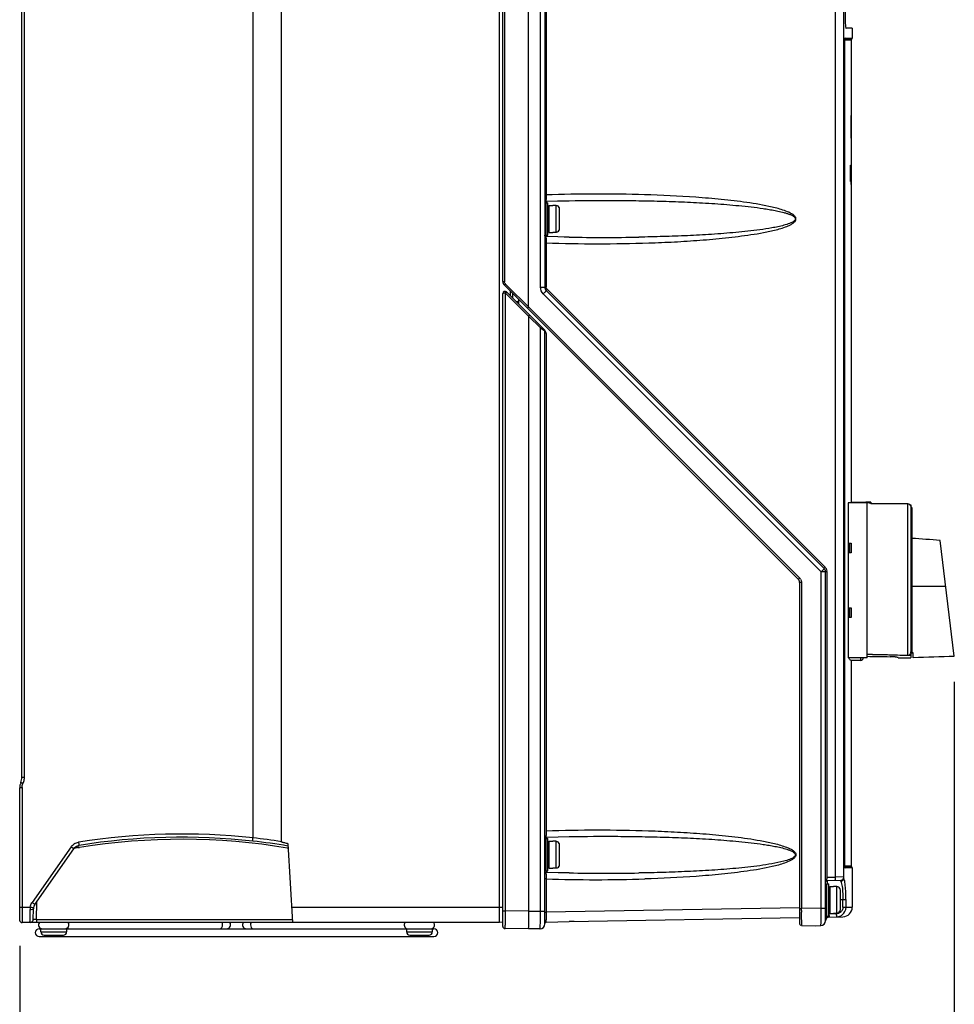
# Model space of a CAD drawing. Header units: inches. Extents: x 0 to 117, y 0 to 83.
# Tile 17 of 64: x 48 to 59, y 33 to 45. Entities that reach past the tile are written whole.
import ezdxf

# ---------------------------------------------------------------- set-up
doc = ezdxf.new("R2010")
doc.units = ezdxf.units.IN
doc.header["$LTSCALE"] = 6.431102
doc.header["$MEASUREMENT"] = 0
doc.layers.get('0').update_dxf_attribs({"linetype": 'CONTINUOUS'})
doc.styles.get("Standard").update_dxf_attribs({"font": 'txt', "width": 0.8})
doc.dimstyles.new('DIMSTYLE_1', dxfattribs={"dimtxt": 0.78125, "dimasz": 0.7, "dimexe": 0.18, "dimexo": 0.0625, "dimgap": 0.09, "dimtad": 1, "dimdec": 0, "dimzin": 4, "dimdsep": 46, "dimtxsty": 'STANDARD', "dimblk": '_FILLED', "dimblk1": '_FILLED', "dimblk2": '_FILLED', "dimcen": 0.09, "dimadec": 0, "dimazin": 0, "dimtfac": 1, "dimtdec": 0, "dimtofl": 0, "dimtmove": 0, "dimatfit": 3, "dimldrblk": '_FILLED', "dimfxl": 1, "dimtolj": 1, "dimtzin": 4, "dimarcsym": 0})

# ---------------------------------------------------------------- blocks, each defined once
blk = doc.blocks.new('_FILLED')
at = {"color": 0, "linetype": 'BYBLOCK'}
blk.add_solid([(0, 0), (-1, 0.143), (-1, -0.143)], dxfattribs=at)
blk = doc.blocks.new('*D4')
at = {"color": 7, "linetype": 'CONTINUOUS'}
for p, q in [((59.001, 37.114), (59.001, 27.068)), ((47.599, 33.893), (47.599, 27.068)), ((47.599, 27.318), (53.3, 27.318)), ((59.001, 27.318), (53.3, 27.318))]:
    blk.add_line(p, q, dxfattribs=at)
at = {"color": 7, "linetype": 'CONTINUOUS', "xscale": 0.7, "yscale": 0.7, "zscale": 0.7, "rotation": 180}
blk.add_blockref('_FILLED', (47.599, 27.318), dxfattribs=at)
at = {"color": 7, "linetype": 'CONTINUOUS', "xscale": 0.7, "yscale": 0.7, "zscale": 0.7}
blk.add_blockref('_FILLED', (59.001, 27.318), dxfattribs=at)
at = {"color": 7, "linetype": 'CONTINUOUS', "insert": (53.3, 28.294), "char_height": 0.7812, "width": 1.875, "attachment_point": 2, "line_spacing_factor": 0.9}
blk.add_mtext('290', dxfattribs=at)

msp = doc.modelspace()

# ---------------------------------------------------------------- linework, layer by layer
at = {"color": 7, "linetype": 'CONTINUOUS'}
for p, q in [((54.004, 52.957), (54.004, 41.928)), ((53.807, 41.684), (53.807, 52.811)), ((53.953, 41.928), (53.953, 52.8)), ((53.454, 34.365), (53.454, 52.68)), ((53.493, 41.995), (53.493, 52.612)), ((53.512, 52.612), (53.512, 41.995)), ((57.551, 34.729), (57.551, 52.494)), ((57.654, 34.721), (57.654, 52.494)), ((54.022, 51.718), (54.022, 43.052)), ((50.445, 51.333), (50.445, 35.208)), ((50.791, 35.162), (50.791, 51.398)), ((47.626, 35.948), (47.626, 50.988)), ((47.655, 50.988), (47.655, 35.948)), ((57.671, 50.255), (57.671, 45.175)), ((57.756, 45.086), (57.682, 45.084)), ((57.756, 45.086), (57.756, 44.965)), ((57.744, 44.941), (57.665, 44.941)), ((57.75, 44.953), (57.667, 44.953)), ((57.669, 44.965), (57.756, 44.965)), ((57.744, 44.941), (57.744, 44.019)), ((57.746, 44.019), (57.741, 44.019)), ((57.746, 43.743), (57.746, 44.019)), ((57.746, 43.743), (57.743, 43.743)), ((57.744, 43.743), (57.744, 43.415)), ((57.746, 43.412), (57.736, 43.412)), ((57.746, 43.415), (57.74, 43.415)), ((57.746, 43.415), (57.746, 43.415)), ((57.746, 43.216), (57.746, 43.412)), ((57.746, 43.216), (57.734, 43.216)), ((57.746, 43.212), (57.74, 43.212)), ((57.741, 43.193), (57.741, 43.189)), ((57.746, 43.177), (57.741, 43.177)), ((57.744, 43.177), (57.744, 39.303)), ((57.746, 43.177), (57.746, 43.212)), ((54.016, 42.956), (54.044, 42.956)), ((54.016, 42.956), (54.016, 42.562)), ((54.023, 42.977), (54.022, 42.994)), ((54.023, 42.974), (54.161, 42.978)), ((54.024, 42.974), (54.024, 42.956)), ((54.044, 42.562), (54.044, 42.956)), ((54.055, 42.924), (54.103, 42.924)), ((54.055, 42.924), (54.055, 42.594)), ((54.103, 42.923), (54.103, 42.924)), ((54.142, 42.923), (54.103, 42.923)), ((54.142, 42.595), (54.142, 42.923)), ((54.161, 42.978), (54.301, 42.981)), ((54.181, 42.883), (54.181, 42.634)), ((54.301, 42.981), (54.303, 42.981)), ((54.016, 42.562), (54.044, 42.562)), ((54.162, 42.54), (54.023, 42.544)), ((54.024, 42.562), (54.024, 42.544)), ((54.055, 42.594), (54.103, 42.594)), ((54.142, 42.595), (54.103, 42.595)), ((54.103, 42.594), (54.103, 42.595)), ((54.022, 42.466), (54.022, 41.928)), ((53.493, 41.995), (53.512, 41.995)), ((57.097, 38.365), (53.51, 41.953)), ((53.833, 41.658), (53.523, 41.967)), ((53.953, 41.928), (54.004, 41.928)), ((53.493, 34.13), (53.493, 41.848)), ((53.52, 41.856), (53.52, 34.319)), ((53.525, 41.853), (53.807, 41.571)), ((53.54, 41.867), (54.002, 41.404)), ((53.585, 41.822), (53.585, 41.878)), ((53.611, 41.852), (53.611, 41.796)), ((53.987, 41.845), (57.378, 38.454)), ((54.022, 41.886), (57.412, 38.496)), ((57.424, 38.51), (54.033, 41.9)), ((53.657, 41.75), (53.67, 41.75)), ((53.689, 41.718), (53.689, 41.77)), ((53.807, 41.574), (53.953, 41.429)), ((53.807, 41.571), (53.807, 34.314)), ((57.114, 38.379), (53.833, 41.658)), ((53.953, 34.316), (53.953, 41.429)), ((53.953, 41.429), (53.967, 41.419)), ((53.967, 41.419), (54.004, 41.395)), ((54.004, 34.159), (54.004, 41.394)), ((54.01, 41.384), (54.011, 41.381)), ((54.011, 41.381), (54.016, 41.371)), ((54.016, 41.371), (54.022, 41.36)), ((54.022, 41.36), (54.022, 35.296)), ((57.937, 39.295), (57.704, 39.295)), ((57.704, 39.295), (57.704, 37.406)), ((57.744, 39.303), (57.937, 39.303)), ((57.744, 39.303), (57.744, 39.296)), ((57.92, 39.302), (57.891, 39.3)), ((57.935, 39.302), (57.92, 39.302)), ((57.937, 37.406), (57.937, 39.295)), ((57.965, 39.303), (57.965, 39.295)), ((57.984, 39.303), (57.968, 39.303)), ((57.984, 39.303), (57.984, 39.282)), ((58.433, 39.282), (57.984, 39.282)), ((58.433, 37.438), (58.433, 39.282)), ((58.459, 39.272), (58.469, 39.272)), ((58.469, 39.272), (58.469, 39.258)), ((58.472, 39.256), (58.472, 37.406)), ((58.484, 39.24), (58.472, 39.24)), ((58.484, 39.24), (58.484, 37.467)), ((57.704, 38.803), (57.744, 38.803)), ((57.724, 38.803), (57.724, 38.685)), ((57.744, 38.803), (57.744, 38.685)), ((59.001, 37.426), (58.827, 38.838)), ((57.744, 38.685), (57.704, 38.685)), ((57.447, 38.454), (57.378, 38.454)), ((57.378, 34.351), (57.378, 38.454)), ((57.43, 34.199), (57.43, 38.454)), ((57.447, 38.454), (57.447, 34.729)), ((57.137, 38.324), (57.115, 38.324)), ((57.115, 34.161), (57.115, 38.324)), ((57.137, 38.324), (57.137, 34.347)), ((58.484, 38.279), (58.896, 38.28)), ((57.704, 38.016), (57.744, 38.016)), ((57.724, 38.016), (57.724, 37.898)), ((57.744, 38.016), (57.744, 37.898)), ((57.744, 37.898), (57.704, 37.898)), ((57.937, 37.406), (57.704, 37.406)), ((57.858, 37.374), (57.733, 37.374)), ((57.744, 37.374), (57.744, 34.868)), ((57.858, 37.406), (57.858, 37.374)), ((58.315, 37.406), (58.472, 37.406)), ((58.5, 37.461), (58.472, 37.461)), ((58.5, 37.467), (58.484, 37.467)), ((58.5, 37.406), (58.5, 37.467)), ((59.001, 37.423), (58.5, 37.406)), ((58.986, 37.423), (58.987, 37.426)), ((47.626, 35.948), (47.655, 35.948)), ((47.628, 35.819), (47.599, 35.819)), ((47.599, 34.206), (47.599, 35.819)), ((47.628, 35.819), (47.628, 34.365)), ((54.016, 35.2), (54.044, 35.2)), ((54.016, 35.2), (54.016, 34.806)), ((54.023, 35.221), (54.022, 35.238)), ((54.023, 35.218), (54.17, 35.222)), ((54.024, 35.218), (54.024, 35.2)), ((54.044, 34.806), (54.044, 35.2)), ((54.17, 35.222), (54.301, 35.225)), ((54.301, 35.225), (54.303, 35.225)), ((48.225, 35.099), (47.75, 34.421)), ((47.783, 34.398), (48.258, 35.076)), ((48.309, 35.112), (48.309, 35.112)), ((48.313, 35.09), (48.327, 35.092)), ((48.322, 35.115), (48.323, 35.117)), ((50.867, 35.084), (50.878, 35.082)), ((50.87, 35.11), (50.876, 35.109)), ((50.933, 34.176), (50.875, 35.136)), ((54.055, 35.168), (54.103, 35.168)), ((54.055, 35.168), (54.055, 34.838)), ((54.103, 35.167), (54.103, 35.168)), ((54.142, 35.167), (54.103, 35.167)), ((54.142, 34.839), (54.142, 35.167)), ((54.181, 35.127), (54.181, 34.879)), ((54.055, 34.838), (54.103, 34.838)), ((54.142, 34.839), (54.103, 34.839)), ((54.103, 34.838), (54.103, 34.839)), ((57.665, 34.868), (57.744, 34.868)), ((57.666, 34.856), (57.75, 34.856)), ((57.667, 34.85), (57.667, 34.851)), ((57.668, 34.844), (57.669, 34.843)), ((57.756, 34.843), (57.669, 34.843)), ((57.756, 34.843), (57.756, 34.364)), ((54.022, 34.71), (54.004, 34.71)), ((54.016, 34.806), (54.044, 34.806)), ((54.022, 34.71), (54.022, 34.301)), ((54.169, 34.784), (54.023, 34.788)), ((54.024, 34.806), (54.024, 34.788)), ((57.447, 34.729), (57.551, 34.729)), ((57.654, 34.732), (57.551, 34.73)), ((57.441, 34.649), (57.469, 34.649)), ((57.441, 34.649), (57.441, 34.255)), ((57.449, 34.689), (57.616, 34.693)), ((57.449, 34.689), (57.449, 34.649)), ((57.469, 34.255), (57.469, 34.649)), ((57.481, 34.617), (57.528, 34.617)), ((57.481, 34.617), (57.481, 34.287)), ((57.528, 34.616), (57.528, 34.617)), ((57.567, 34.616), (57.528, 34.616)), ((57.567, 34.288), (57.567, 34.616)), ((57.616, 34.682), (57.616, 34.693)), ((57.607, 34.576), (57.607, 34.327)), ((47.599, 34.365), (47.727, 34.365)), ((47.804, 34.215), (47.806, 34.43)), ((50.922, 34.365), (53.493, 34.365)), ((57.114, 34.355), (54.022, 34.301)), ((57.378, 34.351), (57.137, 34.347)), ((57.378, 34.351), (57.43, 34.351)), ((57.68, 34.452), (57.607, 34.452)), ((57.641, 34.363), (57.641, 34.452)), ((57.641, 34.363), (57.68, 34.363)), ((57.68, 34.364), (57.68, 34.452)), ((57.68, 34.364), (57.756, 34.364)), ((47.764, 34.215), (47.766, 34.342)), ((53.493, 34.319), (53.52, 34.319)), ((53.807, 34.314), (53.52, 34.319)), ((53.807, 34.314), (53.953, 34.316)), ((53.953, 34.316), (54.004, 34.316)), ((54.004, 34.301), (54.022, 34.301)), ((54.304, 34.188), (57.114, 34.237)), ((57.115, 34.347), (57.137, 34.347)), ((57.137, 34.325), (57.137, 34.303)), ((57.441, 34.255), (57.469, 34.255)), ((57.472, 34.283), (57.563, 34.285)), ((57.472, 34.244), (57.64, 34.247)), ((57.481, 34.286), (57.528, 34.286)), ((57.567, 34.288), (57.528, 34.288)), ((57.528, 34.286), (57.528, 34.288)), ((53.453, 34.176), (47.628, 34.176)), ((47.804, 34.215), (50.931, 34.215)), ((47.804, 34.215), (47.804, 34.176)), ((53.493, 34.181), (53.453, 34.176)), ((54.024, 34.183), (54.303, 34.188)), ((54.32, 34.189), (54.303, 34.188)), ((54.365, 34.189), (54.32, 34.189)), ((57.135, 34.141), (57.311, 34.138)), ((57.136, 34.211), (57.136, 34.184)), ((57.311, 34.138), (57.371, 34.139)), ((47.837, 34.101), (52.652, 34.101)), ((47.837, 34.006), (52.652, 34.006)), ((47.857, 34.062), (47.857, 34.101)), ((47.857, 34.062), (48.172, 34.062)), ((47.896, 34.022), (48.132, 34.022)), ((48.172, 34.062), (48.172, 34.101)), ((52.317, 34.101), (52.317, 34.062)), ((52.317, 34.062), (52.632, 34.062)), ((52.357, 34.022), (52.593, 34.022)), ((52.632, 34.101), (52.632, 34.062)), ((53.807, 34.098), (53.52, 34.103)), ((53.946, 34.1), (53.807, 34.098))]:
    msp.add_line(p, q, dxfattribs=at)
for points in [[(57.665, 34.872), (57.665, 44.938), (57.665, 44.941), (57.665, 44.944), (57.665, 44.947), (57.666, 44.95), (57.666, 44.952), (57.666, 44.954), (57.666, 44.955), (57.666, 44.957), (57.667, 44.958), (57.667, 44.958)], [(54.009, 42.967), (54.012, 42.97), (54.015, 42.972), (54.019, 42.973), (54.022, 42.974), (54.023, 42.974)], [(54.023, 42.544), (54.022, 42.544), (54.019, 42.545), (54.015, 42.546), (54.012, 42.548), (54.009, 42.551), (54.007, 42.553), (54.006, 42.557), (54.005, 42.56), (54.005, 42.561)], [(54.303, 42.537), (54.243, 42.538), (54.162, 42.54)], [(53.52, 41.856), (53.52, 41.856), (53.521, 41.856), (53.522, 41.855), (53.522, 41.855), (53.523, 41.855), (53.524, 41.855), (53.524, 41.854), (53.525, 41.854), (53.525, 41.853)], [(54.009, 35.211), (54.012, 35.214), (54.015, 35.216), (54.019, 35.217), (54.022, 35.218), (54.023, 35.218)], [(48.257, 35.074), (48.258, 35.076), (48.261, 35.08), (48.265, 35.084)], [(48.265, 35.084), (48.268, 35.088), (48.272, 35.091), (48.276, 35.094), (48.28, 35.097)], [(48.28, 35.097), (48.284, 35.1), (48.287, 35.102), (48.291, 35.105), (48.295, 35.106), (48.299, 35.108), (48.302, 35.109), (48.304, 35.11), (48.306, 35.111), (48.308, 35.111), (48.309, 35.112)], [(57.665, 34.867), (57.665, 34.87), (57.665, 34.872)], [(57.667, 34.85), (57.667, 34.851), (57.666, 34.852), (57.666, 34.854), (57.666, 34.855), (57.666, 34.857), (57.666, 34.859), (57.666, 34.862), (57.665, 34.864), (57.665, 34.867)], [(54.023, 34.788), (54.022, 34.788), (54.019, 34.789), (54.015, 34.79), (54.012, 34.792), (54.009, 34.795), (54.007, 34.798), (54.006, 34.801), (54.005, 34.804), (54.005, 34.805)], [(54.303, 34.781), (54.255, 34.782), (54.169, 34.784)]]:
    msp.add_lwpolyline(points, dxfattribs=at)
for centre, radius, start, end in [((57.874, 44.937), 0.208, 178.6393, 180.0484), ((57.76, 44.941), 0.0157, 128.6822, 180), ((57.741, 44.965), 0.0157, 308.6822, 360), ((56.132, 43.033), 2.11, 179.4777, 180.6115), ((54.645, 24.276), 18.786, 88.2409, 91.9012), ((54.995, 43.02), 0.973, 180.5619, 181.5499), ((54.142, 42.884), 0.0388, 19.9925, 60.0464), ((54.987, 42.498), 0.966, 178.4426, 179.4327), ((54.142, 42.634), 0.0389, 299.9678, 340.0067), ((54.747, 67.712), 25.179, 268.989, 270.9235), ((56.15, 42.485), 2.129, 179.3903, 180.5179), ((53.552, 41.995), 0.0591, 180, 225), ((53.551, 41.995), 0.0392, 180.0063, 185.0863), ((53.551, 41.995), 0.0396, 210.0387, 224.9613), ((54.063, 41.928), 0.0591, 180, 225), ((54.061, 41.928), 0.0393, 180.0484, 185.1178), ((53.52, 41.848), 0.0276, 45, 180), ((54.616, 41.875), 1.097, 180.8188, 180.9991), ((54.625, 40.754), 1.555, 134.876, 135.0082), ((54.061, 41.928), 0.0394, 210.0438, 225.0158), ((53.67, 41.77), 0.0197, 271.5, 349.7782), ((53.41, 42.08), 0.561, 314.7238, 315.0856), ((53.985, 41.394), 0.0197, 0, 45), ((53.978, 41.38), 0.0343, 40.7112, 44.9606), ((58.026, 36.451), 2.853, 91.227, 91.8174), ((57.948, 40.118), 0.824, 270.9353, 271.1484), ((57.945, 40.25), 0.947, 271.185, 271.3854), ((57.945, 40.235), 0.941, 271.1947, 271.3743), ((57.945, 40.241), 0.946, 271.3727, 272.3865), ((58.433, 39.256), 0.0394, 0, 23.5782), ((58.432, 39.242), 0.0401, 23.2758, 28.9103), ((47.34, -119.115), 158.37, 85.84051, 85.96495), ((57.37, 38.454), 0.0591, 0, 45), ((57.368, 38.454), 0.0793, 30.1121, 44.9852), ((57.369, 38.454), 0.078, 0.0078, 5.1364), ((57.055, 38.324), 0.0591, 0, 45), ((57.058, 38.324), 0.0787, 30.0597, 44.9824), ((57.059, 38.324), 0.0779, 359.9926, 5.0606), ((58.43, 37.478), 0.042, 353.8823, 359.9934), ((57.858, 37.406), 0.0315, 270, 360), ((58.432, 37.477), 0.0402, 330.0209, 336.0639), ((47.469, 35.948), 0.157, 335.8532, 360), ((47.468, 35.948), 0.188, 343.9342, 359.9731), ((47.756, 35.819), 0.157, 155.8532, 180), ((47.755, 35.819), 0.127, 177.3088, 180.0235), ((47.468, 35.948), 0.187, 335.8438, 343.9083), ((49.575, 27.299), 7.957, 83.7161, 99.0981), ((49.575, 27.299), 7.918, 83.7165, 99.0974), ((49.57, 27.319), 7.873, 80.5177, 99.0823), ((49.569, 27.317), 7.94, 81.1468, 83.6657), ((56.132, 35.277), 2.111, 179.4778, 180.6109), ((54.996, 35.264), 0.974, 180.5611, 181.5483), ((48.338, 35.018), 0.0986, 134.7972, 144.9738), ((48.338, 35.02), 0.138, 119.4911, 124.6145), ((49.572, 27.306), 7.886, 99.1892, 99.5711), ((48.216, 35.549), 0.447, 281.7914, 282.4765), ((48.337, 35.018), 0.0981, 99.0756, 104.195), ((49.569, 27.334), 7.884, 80.4996, 83.6438), ((54.142, 35.128), 0.0388, 19.9925, 60.0464), ((54.142, 34.878), 0.0389, 299.9678, 340.0067), ((57.76, 34.868), 0.0157, 180, 231.3178), ((57.741, 34.843), 0.0157, 0, 51.3178), ((56.145, 34.729), 2.124, 179.3897, 180.5196), ((54.989, 34.742), 0.967, 178.4432, 179.4325), ((54.645, 53.482), 18.783, 268.0985, 271.7735), ((54.747, 59.955), 25.177, 268.989, 270.9252), ((58.058, 34.72), 0.611, 179.2639, 179.8961), ((57.966, 34.72), 0.52, 179.8472, 181.2533), ((57.615, 34.732), 0.0394, 271.5044, 0.0005), ((57.618, 34.721), 0.0365, 349.3455, 0.0063), ((57.449, 34.669), 0.0197, 91.5, 180), ((57.568, 34.577), 0.0388, 19.9925, 60.0464), ((47.943, 34.336), 0.218, 172.2063, 179.6437), ((47.863, 34.342), 0.137, 144.9892, 147.7917), ((47.864, 34.342), 0.0984, 145, 179.5), ((57.638, 34.365), 0.118, 271, 0.0028), ((125.338, 34.153), 71.818, 179.86774, 180.00747), ((59.499, 34.285), 5.478, 179.8342, 180.1513), ((58.418, 34.282), 4.396, 180.1426, 180.5123), ((56.806, 34.267), 2.785, 180.497, 181.0002), ((49.162, 34.282), 7.975, 359.4956, 359.7331), ((49.663, 34.322), 7.474, 0.0222, 0.1909), ((38.839, 34.327), 18.298, 359.7428, 359.9279), ((57.441, 34.267), 0.0118, 180, 270), ((57.473, 34.2), 0.0433, 91, 181.3443), ((56.008, 34.257), 1.465, 0.731, 0.9989), ((56.234, 34.26), 1.239, 0.1575, 0.7517), ((56.255, 34.261), 1.309, 0.1674, 1.0283), ((57.562, 34.363), 0.0787, 270.9607, 274.0432), ((57.561, 34.364), 0.119, 271.0248, 278.4701), ((57.562, 34.365), 0.08, 274.0458, 278.6159), ((57.561, 34.366), 0.121, 278.4596, 285.7757), ((57.567, 34.327), 0.0389, 299.9678, 340.0067), ((57.561, 34.364), 0.119, 285.7941, 308.0209), ((57.563, 34.364), 0.079, 315.3974, 330.2758), ((47.628, 34.206), 0.0295, 180, 269.9954), ((47.725, 34.216), 0.0394, 270, 359.5), ((47.877, 34.148), 0.0475, 144.1525, 265.7143), ((48.152, 34.148), 0.0475, 274.2857, 35.9187), ((50.125, 34.148), 0.0475, 270, 35.9184), ((50.364, 34.148), 0.0475, 144.0816, 270), ((52.337, 34.148), 0.0475, 144.1457, 257.1429), ((52.612, 34.148), 0.0475, 291.4286, 35.8543), ((53.52, 34.13), 0.0276, 179.9988, 268.9999), ((63.812, 34.151), 10.293, 180.0369, 180.2081), ((53.945, 34.159), 0.0591, 271, 360), ((54.024, 34.164), 0.0197, 91, 180), ((55.636, 34.247), 1.614, 181.0127, 181.3753), ((57.134, 34.161), 0.0197, 180, 270.8423), ((57.37, 34.198), 0.0591, 271, 360), ((47.837, 34.053), 0.0475, 90, 270), ((47.896, 34.062), 0.0394, 180, 270), ((48.132, 34.062), 0.0394, 270, 360), ((52.357, 34.062), 0.0394, 180, 270), ((52.593, 34.062), 0.0394, 270, 360), ((52.652, 34.053), 0.0475, 270, 90)]:
    msp.add_arc(centre, radius, start, end, dxfattribs=at)
for centre, major_axis, ratio, start_param, end_param in [((46.733, 42.937), (0, 43.515), 0.253059, -1.552276, -1.545941), ((46.733, 45.494), (0, 53.025), 0.207671, -1.613775, -1.61006), ((46.733, 42.552), (0, 24.828), 0.44353, -1.544975, -1.544186), ((46.733, 42.552), (0, 24.828), 0.44353, -1.545607, -1.545133), ((46.733, 37.33), (11.012, 0), 0.087489, 0.046185, 0.078943), ((61.172, 38.351), (10.8, 0), 0.087489, 4.40814, 4.459709), ((60.017, 38.351), (10.8, 0), 0.087489, -1.764555, -1.738244), ((61.217, 38.351), (10.8, 0), 0.087489, -1.879093, -1.831553), ((21.842, 38.196), (50.961, 0.194), 0.026107, -0.76805, -0.753804)]:
    msp.add_ellipse(centre, major_axis=major_axis, ratio=ratio, start_param=start_param, end_param=end_param, dxfattribs=at)
for points, knots in [([(57.671, 45.175), (57.671, 45.163), (57.671, 45.143), (57.673, 45.113), (57.676, 45.098), (57.679, 45.085), (57.681, 45.085)], [0, 0, 0, 0, 0.376473, 0.697028, 0.916329, 1, 1, 1, 1]), ([(57.669, 44.965), (57.666, 44.966), (57.667, 44.953), (57.665, 44.948), (57.665, 44.942)], [0, 0, 0, 0, 0.292899, 1, 1, 1, 1]), ([(54.022, 42.466), (54.23, 42.459), (54.647, 42.452), (55.169, 42.461), (55.586, 42.478), (55.898, 42.498), (56.158, 42.521), (56.365, 42.545), (56.52, 42.566), (56.649, 42.587), (56.751, 42.608), (56.827, 42.626), (56.903, 42.647), (56.964, 42.669), (57.012, 42.692), (57.044, 42.713), (57.068, 42.738), (57.071, 42.766), (57.059, 42.79), (57.034, 42.812), (56.989, 42.838), (56.928, 42.862), (56.853, 42.885), (56.701, 42.923), (56.469, 42.961), (56.159, 42.998), (55.743, 43.032), (55.43, 43.047), (55.221, 43.054)], [0, 0, 0, 0, 0.12499, 0.24998, 0.312477, 0.374975, 0.437475, 0.468726, 0.499979, 0.531233, 0.546862, 0.562492, 0.578124, 0.593757, 0.601579, 0.609401, 0.617172, 0.621079, 0.624993, 0.632798, 0.640621, 0.656253, 0.671886, 0.687517, 0.750012, 0.812512, 0.875011, 1, 1, 1, 1]), ([(54.023, 42.974), (54.023, 42.974), (54.023, 42.975), (54.023, 42.976), (54.023, 42.977)], [0, 0, 0, 0, 0.26324, 1, 1, 1, 1]), ([(54.303, 42.981), (54.5, 42.984), (54.796, 42.986), (55.191, 42.981), (55.487, 42.974), (55.783, 42.963), (56.029, 42.949), (56.226, 42.934), (56.374, 42.921), (56.521, 42.906), (56.643, 42.89), (56.741, 42.875), (56.814, 42.862), (56.874, 42.849), (56.922, 42.837), (56.958, 42.827), (56.993, 42.815), (57.021, 42.802), (57.042, 42.789), (57.056, 42.777), (57.064, 42.758), (57.055, 42.74), (57.041, 42.728), (57.02, 42.715), (56.98, 42.698), (56.921, 42.68), (56.849, 42.663), (56.752, 42.644), (56.63, 42.625), (56.483, 42.607), (56.336, 42.593), (56.188, 42.581), (55.991, 42.567), (55.745, 42.553), (55.449, 42.543), (55.251, 42.538), (55.153, 42.536)], [0, 0, 0, 0, 0.125039, 0.18755, 0.250055, 0.312554, 0.375049, 0.406295, 0.43754, 0.468784, 0.500027, 0.515649, 0.531271, 0.546893, 0.554705, 0.562518, 0.570331, 0.578145, 0.582054, 0.585969, 0.589877, 0.593778, 0.597688, 0.601599, 0.609413, 0.625033, 0.640655, 0.656277, 0.68752, 0.718763, 0.750007, 0.781252, 0.812499, 0.874994, 0.937494, 1, 1, 1, 1]), ([(54.022, 42.524), (54.022, 42.529), (54.024, 42.533), (54.022, 42.544), (54.023, 42.544)], [0, 0, 0, 0, 0.741308, 1, 1, 1, 1]), ([(53.523, 41.967), (53.52, 41.963), (53.515, 41.959), (53.512, 41.955), (53.509, 41.953), (53.51, 41.953)], [0, 0, 0, 0, 0.707557, 0.923665, 1, 1, 1, 1]), ([(53.493, 41.848), (53.493, 41.851), (53.505, 41.855), (53.513, 41.856), (53.52, 41.856)], [0, 0, 0, 0, 0.326274, 1, 1, 1, 1]), ([(53.52, 41.875), (53.519, 41.875), (53.52, 41.873), (53.519, 41.869), (53.519, 41.863), (53.52, 41.859)], [0, 0, 0, 0, 0.073309, 0.282566, 1, 1, 1, 1]), ([(53.54, 41.867), (53.539, 41.868), (53.538, 41.865), (53.534, 41.863), (53.531, 41.859), (53.528, 41.856)], [0, 0, 0, 0, 0.073245, 0.282688, 1, 1, 1, 1]), ([(54.022, 41.886), (54.023, 41.885), (54.018, 41.879), (54.013, 41.872), (54.001, 41.859), (53.992, 41.849), (53.987, 41.845)], [0, 0, 0, 0, 0.081507, 0.29451, 0.614875, 1, 1, 1, 1]), ([(54.033, 41.9), (54.03, 41.897), (54.028, 41.893), (54.02, 41.888), (54.022, 41.886)], [0, 0, 0, 0, 0.70709, 1, 1, 1, 1]), ([(53.67, 41.75), (53.671, 41.751), (53.669, 41.743), (53.67, 41.74), (53.67, 41.737)], [0, 0, 0, 0, 0.268069, 1, 1, 1, 1]), ([(53.792, 41.67), (53.794, 41.669), (53.798, 41.677), (53.802, 41.679), (53.805, 41.682)], [0, 0, 0, 0, 0.285183, 1, 1, 1, 1]), ([(53.82, 41.587), (53.821, 41.586), (53.818, 41.584), (53.815, 41.58), (53.81, 41.575), (53.807, 41.572)], [0, 0, 0, 0, 0.077416, 0.293289, 1, 1, 1, 1]), ([(53.953, 41.429), (53.956, 41.432), (53.958, 41.436), (53.965, 41.442), (53.964, 41.443)], [0, 0, 0, 0, 0.70709, 1, 1, 1, 1]), ([(57.378, 38.454), (57.386, 38.463), (57.397, 38.476), (57.411, 38.489), (57.412, 38.495)], [0, 0, 0, 0, 0.667294, 1, 1, 1, 1]), ([(57.412, 38.496), (57.411, 38.497), (57.419, 38.503), (57.42, 38.507), (57.424, 38.51)], [0, 0, 0, 0, 0.291627, 1, 1, 1, 1]), ([(57.114, 38.379), (57.112, 38.378), (57.107, 38.373), (57.102, 38.367), (57.098, 38.365)], [0, 0, 0, 0, 0.338704, 1, 1, 1, 1]), ([(58.293, 37.413), (58.288, 37.414), (58.263, 37.418), (58.237, 37.419), (58.217, 37.419)], [0, 0, 0, 0, 0.203341, 1, 1, 1, 1]), ([(58.315, 37.408), (58.315, 37.41), (58.304, 37.41), (58.299, 37.413), (58.293, 37.413)], [0, 0, 0, 0, 0.273171, 1, 1, 1, 1]), ([(47.639, 35.871), (47.635, 35.873), (47.63, 35.876), (47.62, 35.879), (47.617, 35.882), (47.612, 35.883), (47.613, 35.883)], [0, 0, 0, 0, 0.383483, 0.707958, 0.923848, 1, 1, 1, 1]), ([(50.442, 35.169), (50.441, 35.17), (50.443, 35.174), (50.442, 35.182), (50.444, 35.194), (50.445, 35.203), (50.445, 35.208)], [0, 0, 0, 0, 0.084179, 0.302547, 0.62409, 1, 1, 1, 1]), ([(54.022, 35.296), (54.23, 35.303), (54.647, 35.31), (55.168, 35.301), (55.584, 35.284), (55.896, 35.264), (56.156, 35.241), (56.363, 35.218), (56.518, 35.196), (56.647, 35.175), (56.749, 35.154), (56.825, 35.136), (56.9, 35.115), (56.962, 35.093), (57.009, 35.071), (57.042, 35.05), (57.066, 35.026), (57.071, 34.999), (57.061, 34.974), (57.037, 34.952), (56.992, 34.925), (56.907, 34.891), (56.73, 34.844), (56.473, 34.801), (56.162, 34.765), (55.747, 34.73), (55.434, 34.715), (55.226, 34.708)], [0, 0, 0, 0, 0.124991, 0.249982, 0.31248, 0.374979, 0.437478, 0.46873, 0.499983, 0.531237, 0.546866, 0.562497, 0.578129, 0.593762, 0.601584, 0.609406, 0.617188, 0.621094, 0.625006, 0.632807, 0.64063, 0.656262, 0.687514, 0.75001, 0.81251, 0.87501, 1, 1, 1, 1]), ([(54.023, 35.218), (54.023, 35.218), (54.023, 35.22), (54.023, 35.22), (54.023, 35.221)], [0, 0, 0, 0, 0.263229, 1, 1, 1, 1]), ([(54.303, 35.225), (54.5, 35.228), (54.796, 35.23), (55.191, 35.225), (55.487, 35.218), (55.783, 35.207), (56.029, 35.193), (56.226, 35.178), (56.374, 35.166), (56.521, 35.15), (56.643, 35.134), (56.741, 35.119), (56.813, 35.106), (56.886, 35.091), (56.946, 35.075), (56.992, 35.059), (57.02, 35.046), (57.041, 35.033), (57.056, 35.021), (57.064, 35.003), (57.055, 34.984), (57.041, 34.972), (57.02, 34.959), (56.98, 34.942), (56.898, 34.917), (56.777, 34.892), (56.63, 34.869), (56.483, 34.852), (56.336, 34.837), (56.189, 34.825), (55.992, 34.811), (55.745, 34.798), (55.449, 34.787), (55.252, 34.782), (55.153, 34.781)], [0, 0, 0, 0, 0.12504, 0.187552, 0.250057, 0.312558, 0.375053, 0.406299, 0.437544, 0.468789, 0.500032, 0.515654, 0.531277, 0.546899, 0.562521, 0.570335, 0.578148, 0.582058, 0.585973, 0.589882, 0.593781, 0.597691, 0.601602, 0.609415, 0.625036, 0.656274, 0.687516, 0.71876, 0.750005, 0.78125, 0.812497, 0.874992, 0.937493, 1, 1, 1, 1]), ([(48.258, 35.076), (48.258, 35.076), (48.255, 35.079), (48.252, 35.08), (48.245, 35.085), (48.24, 35.088), (48.237, 35.09)], [0, 0, 0, 0, 0.070758, 0.273697, 0.591996, 1, 1, 1, 1]), ([(48.313, 35.112), (48.315, 35.113), (48.317, 35.114), (48.322, 35.114), (48.322, 35.115)], [0, 0, 0, 0, 0.721417, 1, 1, 1, 1]), ([(48.316, 35.156), (48.317, 35.151), (48.319, 35.142), (48.32, 35.13), (48.323, 35.122), (48.323, 35.118), (48.323, 35.117)], [0, 0, 0, 0, 0.37542, 0.696953, 0.91561, 1, 1, 1, 1]), ([(50.875, 35.136), (50.868, 35.138), (50.853, 35.141), (50.832, 35.147), (50.814, 35.151), (50.802, 35.157), (50.791, 35.159), (50.791, 35.162)], [0, 0, 0, 0, 0.250046, 0.500103, 0.750729, 0.874509, 1, 1, 1, 1]), ([(57.665, 34.872), (57.665, 34.869), (57.665, 34.861), (57.666, 34.853), (57.667, 34.847)], [0, 0, 0, 0, 0.296976, 1, 1, 1, 1]), ([(57.667, 34.852), (57.667, 34.851), (57.668, 34.85), (57.668, 34.849), (57.668, 34.848)], [0, 0, 0, 0, 0.506795, 1, 1, 1, 1]), ([(57.668, 34.848), (57.668, 34.848), (57.668, 34.846), (57.667, 34.845), (57.667, 34.845)], [0, 0, 0, 0, 0.464175, 1, 1, 1, 1]), ([(57.667, 34.847), (57.667, 34.847), (57.667, 34.845), (57.668, 34.844), (57.668, 34.844)], [0, 0, 0, 0, 0.5987, 1, 1, 1, 1]), ([(54.022, 34.768), (54.022, 34.773), (54.024, 34.778), (54.022, 34.788), (54.023, 34.788)], [0, 0, 0, 0, 0.741297, 1, 1, 1, 1]), ([(57.449, 34.689), (57.447, 34.688), (57.448, 34.699), (57.447, 34.703), (57.447, 34.708)], [0, 0, 0, 0, 0.269245, 1, 1, 1, 1]), ([(57.547, 34.691), (57.548, 34.691), (57.549, 34.697), (57.551, 34.708), (57.551, 34.721), (57.551, 34.73)], [0, 0, 0, 0, 0.088293, 0.304289, 1, 1, 1, 1]), ([(57.665, 34.677), (57.665, 34.682), (57.662, 34.696), (57.658, 34.711), (57.654, 34.72)], [0, 0, 0, 0, 0.300382, 1, 1, 1, 1]), ([(57.62, 34.674), (57.621, 34.671), (57.625, 34.658), (57.628, 34.644), (57.63, 34.633)], [0, 0, 0, 0, 0.205167, 1, 1, 1, 1]), ([(57.63, 34.633), (57.632, 34.621), (57.64, 34.56), (57.641, 34.5), (57.641, 34.452)], [0, 0, 0, 0, 0.20818, 1, 1, 1, 1]), ([(57.68, 34.452), (57.679, 34.473), (57.678, 34.549), (57.675, 34.624), (57.665, 34.677)], [0, 0, 0, 0, 0.288105, 1, 1, 1, 1]), ([(47.628, 34.365), (47.628, 34.341), (47.628, 34.306), (47.628, 34.262), (47.628, 34.233), (47.628, 34.211), (47.627, 34.192), (47.63, 34.184), (47.627, 34.176), (47.628, 34.176)], [0, 0, 0, 0, 0.382693, 0.555527, 0.706999, 0.83138, 0.923786, 0.980705, 1, 1, 1, 1]), ([(47.727, 34.365), (47.732, 34.364), (47.741, 34.363), (47.755, 34.36), (47.761, 34.361), (47.767, 34.357), (47.767, 34.358)], [0, 0, 0, 0, 0.380835, 0.705598, 0.923371, 1, 1, 1, 1]), ([(47.75, 34.421), (47.754, 34.418), (47.762, 34.413), (47.773, 34.404), (47.779, 34.402), (47.783, 34.397), (47.783, 34.398)], [0, 0, 0, 0, 0.380585, 0.705786, 0.923034, 1, 1, 1, 1]), ([(53.453, 34.176), (53.452, 34.176), (53.455, 34.184), (53.452, 34.192), (53.454, 34.211), (53.453, 34.233), (53.454, 34.262), (53.453, 34.306), (53.453, 34.341), (53.454, 34.365)], [0, 0, 0, 0, 0.019229, 0.076105, 0.168483, 0.292868, 0.444355, 0.617212, 1, 1, 1, 1]), ([(57.371, 34.139), (57.373, 34.139), (57.373, 34.147), (57.375, 34.156), (57.375, 34.177), (57.377, 34.203), (57.377, 34.235), (57.378, 34.285), (57.378, 34.324), (57.378, 34.351)], [0, 0, 0, 0, 0.020336, 0.077307, 0.169471, 0.293525, 0.44471, 0.617365, 1, 1, 1, 1]), ([(47.725, 34.176), (47.724, 34.176), (47.726, 34.183), (47.724, 34.189), (47.725, 34.205), (47.725, 34.223), (47.725, 34.247), (47.725, 34.286), (47.725, 34.316), (47.725, 34.337)], [0, 0, 0, 0, 0.018568, 0.073426, 0.163062, 0.284418, 0.433821, 0.60668, 1, 1, 1, 1]), ([(47.725, 34.337), (47.735, 34.337), (47.748, 34.337), (47.76, 34.339), (47.766, 34.341), (47.766, 34.342)], [0, 0, 0, 0, 0.689719, 0.906845, 1, 1, 1, 1]), ([(53.807, 34.314), (53.807, 34.286), (53.808, 34.235), (53.807, 34.176), (53.805, 34.136), (53.806, 34.117), (53.803, 34.104), (53.806, 34.099), (53.807, 34.098)], [0, 0, 0, 0, 0.381055, 0.703993, 0.827734, 0.919652, 0.976207, 1, 1, 1, 1]), ([(53.946, 34.1), (53.948, 34.1), (53.947, 34.108), (53.95, 34.118), (53.95, 34.139), (53.951, 34.165), (53.952, 34.198), (53.953, 34.248), (53.953, 34.289), (53.953, 34.316)], [0, 0, 0, 0, 0.020295, 0.077251, 0.16941, 0.293466, 0.444659, 0.617327, 1, 1, 1, 1]), ([(57.473, 34.263), (57.473, 34.261), (57.473, 34.255), (57.473, 34.248), (57.472, 34.244)], [0, 0, 0, 0, 0.361967, 1, 1, 1, 1]), ([(57.564, 34.265), (57.564, 34.26), (57.564, 34.253), (57.563, 34.248), (57.563, 34.245), (57.563, 34.245)], [0, 0, 0, 0, 0.730863, 0.930175, 1, 1, 1, 1]), ([(47.804, 34.215), (47.799, 34.215), (47.79, 34.215), (47.777, 34.214), (47.771, 34.216), (47.764, 34.214), (47.764, 34.215)], [0, 0, 0, 0, 0.382173, 0.707054, 0.923359, 1, 1, 1, 1]), ([(50.04, 34.101), (50.05, 34.101), (50.07, 34.115), (50.074, 34.137), (50.074, 34.148)], [0, 0, 0, 0, 0.440169, 1, 1, 1, 1]), ([(50.415, 34.148), (50.415, 34.137), (50.419, 34.115), (50.439, 34.101), (50.448, 34.101)], [0, 0, 0, 0, 0.559831, 1, 1, 1, 1]), ([(53.519, 34.113), (53.519, 34.111), (53.521, 34.108), (53.519, 34.103), (53.52, 34.103)], [0, 0, 0, 0, 0.747742, 1, 1, 1, 1]), ([(54.024, 34.183), (54.023, 34.183), (54.024, 34.187), (54.023, 34.19), (54.023, 34.199), (54.022, 34.204), (54.022, 34.208)], [0, 0, 0, 0, 0.066189, 0.257614, 0.571542, 1, 1, 1, 1]), ([(57.136, 34.184), (57.136, 34.18), (57.136, 34.165), (57.136, 34.151), (57.135, 34.141)], [0, 0, 0, 0, 0.332678, 1, 1, 1, 1])]:
    msp.add_open_spline(points, degree=3, knots=knots, dxfattribs=at)
for points in [[(57.669, 44.965), (57.669, 44.963), (57.669, 44.959), (57.667, 44.957)], [(54.142, 42.923), (54.149, 42.923), (54.156, 42.921), (54.162, 42.918)], [(54.179, 42.897), (54.181, 42.893), (54.181, 42.888), (54.181, 42.883)], [(54.181, 42.634), (54.181, 42.63), (54.181, 42.625), (54.179, 42.621)], [(54.162, 42.6), (54.156, 42.597), (54.149, 42.595), (54.142, 42.595)], [(53.517, 41.975), (53.514, 41.98), (53.513, 41.985), (53.512, 41.991)], [(53.987, 41.845), (53.966, 41.866), (53.953, 41.898), (53.953, 41.928)], [(54.027, 41.908), (54.024, 41.913), (54.022, 41.919), (54.022, 41.925)], [(54.022, 41.36), (54.018, 41.375), (54.014, 41.391), (54.004, 41.403)], [(57.891, 39.3), (57.872, 39.299), (57.852, 39.298), (57.833, 39.296)], [(57.961, 39.295), (57.954, 39.295), (57.947, 39.294), (57.94, 39.295)], [(58.448, 39.279), (58.443, 39.281), (58.438, 39.282), (58.433, 39.282)], [(58.467, 39.262), (58.463, 39.27), (58.456, 39.276), (58.448, 39.279)], [(57.436, 38.493), (57.442, 38.484), (57.445, 38.472), (57.446, 38.461)], [(57.126, 38.363), (57.132, 38.353), (57.135, 38.342), (57.136, 38.33)], [(58.469, 37.461), (58.471, 37.465), (58.472, 37.469), (58.472, 37.473)], [(58.433, 37.438), (58.446, 37.437), (58.46, 37.446), (58.467, 37.457)], [(47.628, 35.825), (47.628, 35.841), (47.632, 35.857), (47.639, 35.871)], [(48.225, 35.099), (48.234, 35.112), (48.246, 35.124), (48.26, 35.133)], [(48.237, 35.09), (48.233, 35.093), (48.229, 35.096), (48.225, 35.099)], [(48.258, 35.076), (48.273, 35.097), (48.298, 35.113), (48.323, 35.117)], [(48.313, 35.113), (48.296, 35.109), (48.28, 35.1), (48.268, 35.088)], [(48.27, 35.14), (48.284, 35.148), (48.3, 35.153), (48.316, 35.156)], [(54.142, 35.167), (54.149, 35.167), (54.156, 35.165), (54.162, 35.162)], [(54.179, 35.141), (54.181, 35.137), (54.181, 35.132), (54.181, 35.127)], [(54.162, 34.844), (54.156, 34.841), (54.149, 34.839), (54.142, 34.839)], [(54.181, 34.879), (54.181, 34.874), (54.181, 34.869), (54.179, 34.865)], [(57.64, 34.692), (57.647, 34.697), (57.652, 34.706), (57.654, 34.714)], [(57.567, 34.616), (57.574, 34.616), (57.581, 34.614), (57.587, 34.611)], [(57.604, 34.59), (57.606, 34.586), (57.607, 34.581), (57.607, 34.576)], [(57.616, 34.682), (57.625, 34.683), (57.634, 34.686), (57.64, 34.692)], [(57.616, 34.682), (57.617, 34.68), (57.619, 34.677), (57.62, 34.674)], [(47.727, 34.365), (47.73, 34.383), (47.737, 34.4), (47.746, 34.415)], [(57.641, 34.363), (57.642, 34.35), (57.638, 34.336), (57.631, 34.325)], [(57.634, 34.27), (57.661, 34.292), (57.68, 34.329), (57.68, 34.363)], [(57.43, 34.2), (57.43, 34.219), (57.438, 34.237), (57.444, 34.255)], [(57.587, 34.293), (57.581, 34.289), (57.574, 34.288), (57.567, 34.288)], [(57.619, 34.308), (57.607, 34.296), (57.591, 34.288), (57.574, 34.285)], [(57.607, 34.327), (57.607, 34.323), (57.606, 34.318), (57.604, 34.314)], [(48.187, 34.116), (48.182, 34.109), (48.173, 34.102), (48.164, 34.101)], [(50.074, 34.148), (50.074, 34.158), (50.072, 34.168), (50.068, 34.176)], [(50.421, 34.176), (50.417, 34.168), (50.415, 34.158), (50.415, 34.148)], [(52.315, 34.104), (52.31, 34.107), (52.305, 34.111), (52.302, 34.116)]]:
    msp.add_open_spline(points, degree=3, dxfattribs=at)

# ---------------------------------------------------------------- dimensions: what is measured, and where the dimension line sits
dim = msp.add_linear_dim(base=(47.599, 27.318), p1=(59.001, 37.114), p2=(47.599, 33.893), angle=180, dimstyle='DIMSTYLE_1', dxfattribs=at)
dim.commit()
dim.dimension.update_dxf_attribs({"geometry": '*D4', "text_midpoint": (52.362, 27.904), "dimtype": 160})

doc.saveas('drawing.dxf')
